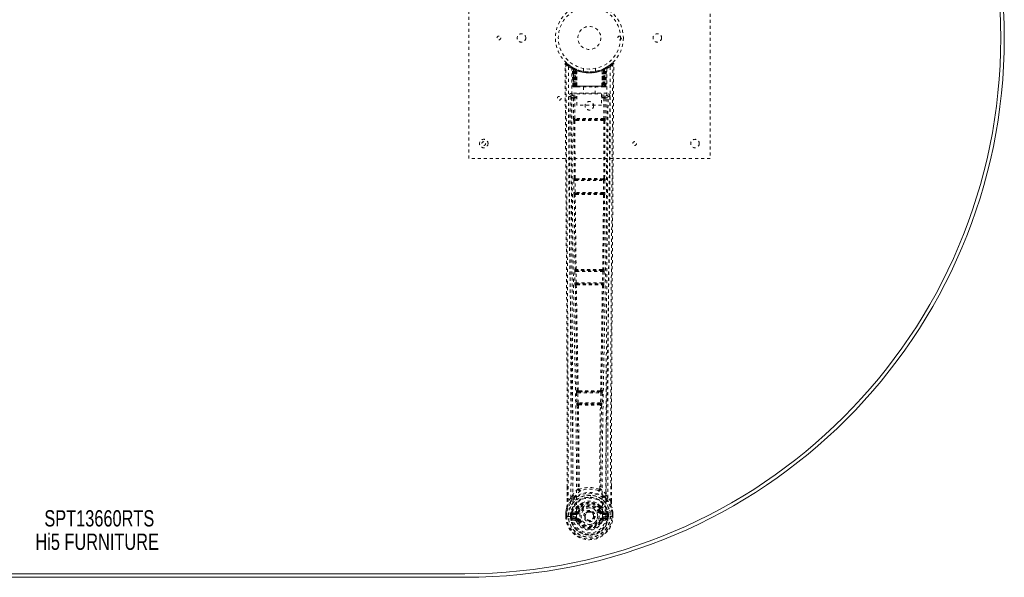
# Model space of a CAD drawing. Header units: inches. Extents: x 4.1 to 63.6, y 10.5 to 46.3.
# Tile 3 of 4: x 31 to 63.6, y 10.5 to 29. Entities that reach past the tile are written whole.
import ezdxf

# ---------------------------------------------------------------- set-up
doc = ezdxf.new("R2010")
doc.units = ezdxf.units.IN
doc.header["$MEASUREMENT"] = 0
doc.linetypes.add('SLD-Dashed', pattern=[0.075, 0.05, -0.025])
doc.linetypes.add('SLD-Solid', pattern=[0])
doc.layers.add('HI5-SYMBOLTEXT', color=5, linetype='SLD-Solid')
doc.styles.add('SLDTEXTSTYLE0', font='TXT', dxfattribs={"width": 0.75})

# ---------------------------------------------------------------- blocks, each defined once
blk = doc.blocks.new('SW_NOTE_0')
at = {"layer": 'HI5-SYMBOLTEXT', "color": 0, "char_height": 0.54, "attachment_point": 1, "style": 'SLDTEXTSTYLE0'}
for s, insert in [('SPT13660RTS', (0, 0.696)), ('Hi5 FURNITURE', (-0.297, -0.08))]:
    blk.add_mtext(s, dxfattribs=dict(at, insert=insert))

msp = doc.modelspace()

# ---------------------------------------------------------------- linework, layer by layer
at = {"color": 7, "linetype": 'SLD-Dashed', "lineweight": 0}
for p, q in [((45.845, 24.416), (45.845, 32.416)), ((53.845, 32.416), (53.845, 24.416)), ((49.276, 27.443), (49.263, 27.451)), ((49.282, 27.438), (49.268, 27.446)), ((49.291, 27.418), (49.277, 27.426)), ((49.298, 26.82), (49.277, 27.426)), ((49.312, 26.82), (49.291, 27.418)), ((49.361, 27.398), (49.294, 27.432)), ((49.31, 27.411), (49.33, 26.817)), ((50.396, 27.432), (50.329, 27.398)), ((50.357, 26.817), (50.38, 27.411)), ((50.378, 26.82), (50.399, 27.418)), ((50.491, 27.493), (50.389, 27.429)), ((50.392, 26.82), (50.413, 27.426)), ((50.413, 27.426), (50.399, 27.418)), ((50.427, 27.451), (50.414, 27.443)), ((50.602, 27.581), (50.5, 27.5)), ((50.652, 27.558), (50.622, 27.558)), ((49.378, 27.372), (49.31, 27.407)), ((49.33, 26.82), (49.31, 27.407)), ((49.337, 27.378), (49.349, 27.404)), ((49.337, 27.378), (49.337, 26.82)), ((49.338, 26.82), (49.339, 27.377)), ((49.339, 27.377), (49.351, 27.403)), ((49.35, 27.371), (49.363, 27.397)), ((49.351, 26.82), (49.35, 27.371)), ((49.362, 27.397), (49.361, 27.398)), ((49.369, 26.82), (49.369, 27.363)), ((49.378, 27.372), (49.379, 27.371)), ((49.397, 26.82), (49.378, 27.372)), ((49.379, 27.371), (49.398, 26.82)), ((49.382, 27.388), (49.381, 27.389)), ((49.424, 27.342), (49.421, 27.344)), ((49.426, 26.82), (49.421, 27.344)), ((49.428, 27.369), (49.423, 27.371)), ((49.424, 27.342), (49.428, 26.82)), ((49.645, 27.405), (49.645, 27.309)), ((50.045, 27.309), (50.045, 27.405)), ((50.261, 26.82), (50.266, 27.342)), ((50.267, 27.371), (50.262, 27.369)), ((50.269, 27.344), (50.264, 26.82)), ((50.269, 27.344), (50.266, 27.342)), ((50.292, 26.82), (50.311, 27.371)), ((50.312, 27.372), (50.293, 26.82)), ((50.309, 27.389), (50.308, 27.388)), ((50.311, 27.371), (50.312, 27.372)), ((50.38, 27.407), (50.312, 27.372)), ((50.321, 27.363), (50.321, 26.82)), ((50.325, 27.396), (50.327, 27.397)), ((50.329, 27.398), (50.328, 27.397)), ((50.339, 27.403), (50.351, 27.377)), ((50.339, 26.82), (50.34, 27.371)), ((50.34, 27.404), (50.353, 27.378)), ((50.351, 27.377), (50.352, 26.82)), ((50.353, 26.82), (50.353, 27.378)), ((50.36, 26.82), (50.38, 27.407)), ((49.298, 26.82), (49.312, 26.82)), ((49.325, 26.792), (49.329, 26.791)), ((49.33, 26.82), (49.397, 26.82)), ((49.33, 26.791), (49.33, 26.791)), ((50.352, 26.82), (49.338, 26.82)), ((49.342, 26.791), (49.351, 26.791)), ((49.351, 26.82), (50.339, 26.82)), ((49.36, 26.791), (49.414, 26.791)), ((49.369, 26.82), (49.37, 26.82)), ((50.321, 26.82), (49.37, 26.82)), ((49.398, 26.82), (49.397, 26.82)), ((49.426, 26.82), (49.428, 26.82)), ((49.428, 26.82), (50.261, 26.82)), ((49.428, 26.791), (49.435, 26.791)), ((49.436, 26.791), (50.254, 26.791)), ((49.65, 26.791), (49.65, 26.559)), ((50.04, 26.559), (50.04, 26.791)), ((50.255, 26.791), (50.262, 26.791)), ((50.261, 26.82), (50.264, 26.82)), ((50.276, 26.791), (50.33, 26.791)), ((50.293, 26.82), (50.292, 26.82)), ((50.293, 26.82), (50.36, 26.82)), ((50.339, 26.793), (50.339, 26.82)), ((50.339, 26.791), (50.348, 26.791)), ((50.378, 26.82), (50.392, 26.82)), ((49.226, 26.484), (49.226, 26.475)), ((49.226, 26.475), (49.226, 26.473)), ((49.271, 26.582), (49.271, 26.522)), ((50.419, 26.582), (49.271, 26.582)), ((49.271, 26.522), (49.43, 26.522)), ((49.378, 26.434), (49.378, 26.464)), ((49.43, 26.464), (49.378, 26.464)), ((49.43, 26.434), (49.378, 26.434)), ((49.43, 26.187), (49.43, 26.559)), ((49.43, 26.559), (50.242, 26.559)), ((50.242, 26.559), (50.242, 26.187)), ((50.242, 26.522), (50.419, 26.522)), ((50.312, 26.464), (50.242, 26.464)), ((50.312, 26.434), (50.242, 26.434)), ((50.312, 26.434), (50.312, 26.464)), ((50.419, 26.522), (50.419, 26.582)), ((50.464, 26.475), (50.464, 26.484)), ((50.464, 26.473), (50.464, 26.475)), ((49.318, 26.42), (49.321, 25.746)), ((49.318, 26.42), (49.363, 26.42)), ((49.366, 25.746), (49.363, 26.42)), ((50.242, 26.187), (49.43, 26.187)), ((50.327, 26.42), (50.324, 25.746)), ((50.372, 26.42), (50.369, 25.746)), ((49.329, 25.671), (49.331, 25.671)), ((49.331, 25.671), (49.339, 23.765)), ((49.372, 23.764), (49.363, 25.67)), ((50.324, 25.746), (49.366, 25.746)), ((49.375, 25.716), (49.374, 25.716)), ((50.316, 25.716), (49.374, 25.716)), ((50.316, 25.716), (50.315, 25.716)), ((50.326, 25.67), (50.318, 23.764)), ((50.359, 25.671), (50.351, 23.765)), ((50.359, 25.671), (50.36, 25.671)), ((53.845, 24.416), (45.845, 24.416)), ((49.328, 23.688), (49.332, 23.289)), ((49.339, 23.765), (49.334, 23.763)), ((49.372, 23.689), (50.317, 23.689)), ((49.377, 23.29), (49.372, 23.689)), ((49.379, 23.719), (49.384, 23.721)), ((50.311, 23.719), (49.379, 23.719)), ((49.389, 23.751), (49.389, 23.751)), ((50.301, 23.751), (50.301, 23.751)), ((50.306, 23.721), (50.311, 23.719)), ((50.317, 23.689), (50.313, 23.29)), ((50.355, 23.763), (50.351, 23.765)), ((50.362, 23.688), (50.357, 23.289)), ((49.332, 23.289), (49.333, 23.262)), ((49.341, 23.215), (49.343, 23.213)), ((50.313, 23.29), (49.377, 23.29)), ((49.388, 23.259), (49.386, 23.26)), ((49.386, 23.26), (50.304, 23.26)), ((50.304, 23.26), (50.302, 23.259)), ((50.347, 23.213), (50.349, 23.215)), ((50.357, 23.289), (50.356, 23.262)), ((49.358, 20.679), (49.366, 20.298)), ((49.371, 20.757), (49.364, 20.754)), ((49.403, 20.68), (50.287, 20.68)), ((49.411, 20.299), (49.403, 20.68)), ((49.409, 20.71), (49.415, 20.713)), ((50.281, 20.71), (49.409, 20.71)), ((49.421, 20.742), (49.421, 20.742)), ((50.269, 20.742), (50.269, 20.742)), ((50.274, 20.713), (50.281, 20.71)), ((50.287, 20.68), (50.279, 20.299)), ((50.326, 20.754), (50.319, 20.757)), ((50.332, 20.679), (50.324, 20.298)), ((49.366, 20.298), (49.367, 20.27)), ((50.279, 20.299), (49.411, 20.299)), ((49.423, 20.268), (49.421, 20.269)), ((49.421, 20.269), (50.269, 20.269)), ((50.269, 20.269), (50.267, 20.268)), ((50.324, 20.298), (50.322, 20.27)), ((49.376, 20.223), (49.378, 20.222)), ((50.311, 20.222), (50.314, 20.223)), ((49.417, 16.659), (49.428, 16.317)), ((49.437, 16.738), (49.425, 16.734)), ((49.462, 16.66), (50.228, 16.66)), ((49.473, 16.318), (49.462, 16.66)), ((49.47, 16.69), (49.482, 16.695)), ((50.22, 16.69), (49.47, 16.69)), ((50.208, 16.695), (50.22, 16.69)), ((50.228, 16.66), (50.217, 16.318)), ((50.252, 16.738), (50.264, 16.734)), ((50.272, 16.659), (50.262, 16.317)), ((49.428, 16.317), (49.43, 16.289)), ((50.217, 16.318), (49.473, 16.318)), ((50.262, 16.317), (50.26, 16.289)), ((49.441, 16.242), (49.445, 16.241)), ((49.49, 16.287), (49.486, 16.288)), ((49.486, 16.288), (50.204, 16.288)), ((50.204, 16.288), (50.2, 16.287)), ((50.245, 16.241), (50.248, 16.242)), ((49.109, 13.06), (49.109, 13.526)), ((49.466, 13.465), (49.466, 13.465)), ((49.504, 13.468), (49.504, 13.468)), ((50.186, 13.468), (50.186, 13.468)), ((50.224, 13.465), (50.224, 13.465)), ((50.581, 13.06), (50.581, 13.552)), ((49.235, 13.176), (49.138, 13.061)), ((49.294, 13.288), (49.235, 13.176)), ((50.455, 13.176), (50.396, 13.288)), ((50.552, 13.061), (50.455, 13.176)), ((49.467, 12.87), (49.467, 12.841)), ((49.473, 12.897), (49.485, 12.915)), ((49.49, 12.866), (49.49, 12.837)), ((50.2, 12.837), (50.199, 12.866)), ((50.205, 12.915), (50.217, 12.897)), ((50.223, 12.87), (50.223, 12.841)), ((49.065, 12.562), (49.066, 12.679)), ((49.066, 12.679), (49.065, 12.562)), ((49.065, 12.562), (49.069, 12.562)), ((49.066, 12.684), (49.066, 12.679)), ((49.069, 12.562), (49.122, 12.562)), ((49.096, 12.679), (49.095, 12.563)), ((49.122, 12.562), (49.145, 12.562)), ((49.145, 12.562), (49.148, 12.562)), ((49.148, 12.562), (49.296, 12.562)), ((49.216, 12.562), (49.217, 12.635)), ((49.217, 12.636), (49.246, 12.634)), ((49.217, 12.635), (49.217, 12.636)), ((49.246, 12.634), (49.246, 12.563)), ((49.252, 12.563), (49.246, 12.563)), ((49.247, 12.635), (49.25, 12.66)), ((49.247, 12.635), (49.252, 12.654)), ((49.252, 12.654), (49.252, 12.639)), ((49.252, 12.639), (49.252, 12.563)), ((49.261, 12.681), (49.258, 12.677)), ((49.261, 12.681), (49.271, 12.691)), ((49.269, 12.44), (49.388, 12.417)), ((49.387, 12.713), (49.271, 12.691)), ((49.271, 12.691), (49.271, 12.691)), ((49.271, 12.691), (49.271, 12.691)), ((49.287, 12.658), (49.416, 12.683)), ((49.287, 12.658), (49.287, 12.628)), ((49.416, 12.658), (49.287, 12.658)), ((49.416, 12.628), (49.287, 12.628)), ((49.3, 12.506), (49.3, 12.476)), ((49.3, 12.506), (49.416, 12.506)), ((49.416, 12.456), (49.3, 12.476)), ((49.3, 12.476), (49.416, 12.476)), ((49.416, 12.683), (49.416, 12.658)), ((49.416, 12.628), (49.416, 12.658)), ((49.416, 12.506), (49.416, 12.476)), ((49.416, 12.456), (49.416, 12.476)), ((49.471, 12.724), (49.498, 12.713)), ((49.498, 12.422), (49.476, 12.413)), ((49.688, 12.567), (49.689, 12.582)), ((49.689, 12.558), (49.688, 12.567)), ((50.192, 12.713), (50.219, 12.724)), ((50.214, 12.413), (50.192, 12.422)), ((50.214, 12.413), (50.268, 12.39)), ((50.274, 12.683), (50.403, 12.658)), ((50.274, 12.683), (50.274, 12.658)), ((50.403, 12.658), (50.274, 12.658)), ((50.274, 12.628), (50.274, 12.658)), ((50.403, 12.628), (50.274, 12.628)), ((50.274, 12.506), (50.274, 12.476)), ((50.274, 12.506), (50.39, 12.506)), ((50.39, 12.476), (50.274, 12.456)), ((50.274, 12.456), (50.274, 12.476)), ((50.274, 12.476), (50.39, 12.476)), ((50.302, 12.417), (50.42, 12.44)), ((50.419, 12.691), (50.303, 12.713)), ((50.39, 12.476), (50.39, 12.506)), ((50.393, 12.562), (50.541, 12.562)), ((50.403, 12.628), (50.403, 12.658)), ((50.419, 12.691), (50.429, 12.681)), ((50.432, 12.677), (50.429, 12.681)), ((50.437, 12.654), (50.438, 12.639)), ((50.443, 12.635), (50.437, 12.654)), ((50.438, 12.639), (50.438, 12.563)), ((50.438, 12.563), (50.444, 12.563)), ((50.443, 12.634), (50.473, 12.636)), ((50.444, 12.563), (50.443, 12.634)), ((50.473, 12.636), (50.473, 12.635)), ((50.473, 12.635), (50.473, 12.563)), ((50.541, 12.562), (50.544, 12.562)), ((50.544, 12.562), (50.567, 12.562)), ((50.567, 12.562), (50.621, 12.562)), ((50.595, 12.563), (50.594, 12.679)), ((50.621, 12.562), (50.625, 12.562)), ((50.624, 12.679), (50.624, 12.684)), ((50.625, 12.562), (50.624, 12.679)), ((50.625, 12.562), (50.624, 12.679))]:
    msp.add_line(p, q, dxfattribs=at)
at = {"color": 7, "linetype": 'SLD-Solid', "lineweight": 15}
for p, q in [((45.72, 10.659), (21.97, 10.659)), ((21.97, 10.659), (45.72, 10.659)), ((45.72, 10.541), (21.97, 10.541))]:
    msp.add_line(p, q, dxfattribs=at)
at = {"color": 7, "linetype": 'SLD-Dashed', "lineweight": 0, "flags": 128}
for points in [[(49.086, 27.578), (49.079, 27.582), (49.071, 27.584), (49.063, 27.585), (49.055, 27.584), (49.048, 27.58), (49.043, 27.575), (49.04, 27.568), (49.038, 27.561)], [(49.109, 13.526), (49.108, 16.684), (49.089, 20.308), (49.064, 23.933), (49.038, 27.558)], [(49.038, 27.558), (49.039, 27.558), (49.04, 27.558), (49.047, 27.558), (49.056, 27.558), (49.062, 27.558), (49.068, 27.558)], [(49.138, 13.061), (49.14, 13.911), (49.141, 14.8), (49.14, 15.73), (49.138, 16.695), (49.135, 17.486), (49.132, 18.117), (49.128, 18.791), (49.124, 19.508), (49.123, 19.704), (49.122, 19.904), (49.12, 20.106), (49.119, 20.311), (49.118, 20.429), (49.117, 20.678), (49.115, 20.95), (49.112, 21.384), (49.109, 21.865), (49.105, 22.395), (49.101, 22.972), (49.098, 23.36), (49.095, 23.766), (49.092, 24.213), (49.089, 24.657), (49.086, 25.072), (49.082, 25.563), (49.079, 26.008), (49.076, 26.408), (49.074, 26.763), (49.071, 27.073), (49.069, 27.338), (49.068, 27.559)], [(49.157, 27.464), (49.158, 25.369), (49.169, 23.274), (49.192, 21.182), (49.224, 19.092), (49.248, 17.78), (49.271, 16.47), (49.291, 15.164), (49.302, 13.861), (49.297, 12.562)], [(49.299, 27.43), (49.293, 27.431), (49.287, 27.427), (49.283, 27.421)], [(49.348, 27.401), (49.341, 27.407), (49.333, 27.412)], [(50.357, 27.412), (50.348, 27.407), (50.342, 27.401)], [(50.533, 27.464), (50.532, 25.369), (50.521, 23.274), (50.498, 21.182), (50.466, 19.092), (50.442, 17.78), (50.419, 16.47), (50.399, 15.164), (50.388, 13.861), (50.393, 12.562)], [(50.552, 13.061), (50.55, 13.756), (50.549, 14.483), (50.549, 15.245), (50.55, 16.039), (50.553, 16.823), (50.555, 17.493), (50.558, 18.126), (50.562, 18.799), (50.566, 19.513), (50.567, 19.709), (50.568, 19.907), (50.569, 20.108), (50.571, 20.311), (50.571, 20.426), (50.573, 20.672), (50.575, 20.941), (50.578, 21.372), (50.581, 21.853), (50.585, 22.384), (50.589, 22.964), (50.592, 23.355), (50.595, 23.765), (50.598, 24.17), (50.6, 24.552), (50.603, 24.919), (50.608, 25.54), (50.612, 26.114), (50.615, 26.641), (50.619, 27.123), (50.622, 27.558)], [(50.581, 13.552), (50.582, 16.684), (50.601, 20.308), (50.626, 23.933), (50.652, 27.558)], [(49.414, 12.538), (49.42, 14.011), (49.405, 15.49), (49.379, 16.974), (49.35, 18.46), (49.323, 19.948), (49.295, 21.812), (49.276, 23.676), (49.267, 25.542), (49.266, 27.409)], [(49.423, 27.371), (49.424, 27.37), (49.425, 27.368), (49.425, 27.365), (49.425, 27.362), (49.425, 27.358), (49.424, 27.354), (49.422, 27.349), (49.421, 27.344)], [(50.083, 27.315), (50.061, 27.31), (50.059, 27.309)], [(50.267, 27.371), (50.266, 27.37), (50.265, 27.368), (50.265, 27.365), (50.265, 27.362), (50.265, 27.358), (50.266, 27.354), (50.268, 27.349), (50.269, 27.344)], [(50.424, 27.409), (50.423, 25.542), (50.414, 23.676), (50.395, 21.812), (50.367, 19.948), (50.339, 18.46), (50.31, 16.974), (50.285, 15.49), (50.27, 14.011), (50.276, 12.538)], [(49.337, 26.82), (49.322, 26.82), (49.309, 26.82), (49.301, 26.82), (49.298, 26.82)], [(49.312, 26.82), (49.315, 26.82), (49.324, 26.82), (49.336, 26.82), (49.351, 26.82)], [(49.369, 26.82), (49.361, 26.82), (49.354, 26.82), (49.347, 26.82), (49.341, 26.82), (49.336, 26.82), (49.332, 26.82), (49.33, 26.82), (49.33, 26.82)], [(49.398, 26.82), (49.401, 26.82), (49.407, 26.82), (49.416, 26.82), (49.426, 26.82)], [(49.435, 26.791), (49.433, 26.792), (49.432, 26.794), (49.43, 26.796), (49.429, 26.8), (49.428, 26.804), (49.427, 26.809), (49.426, 26.815), (49.426, 26.82)], [(50.264, 26.82), (50.264, 26.815), (50.263, 26.809), (50.262, 26.804), (50.261, 26.8), (50.26, 26.796), (50.258, 26.794), (50.256, 26.792), (50.255, 26.791)], [(50.264, 26.82), (50.274, 26.82), (50.283, 26.82), (50.289, 26.82), (50.292, 26.82)], [(50.36, 26.82), (50.36, 26.82), (50.358, 26.82), (50.354, 26.82), (50.349, 26.82), (50.343, 26.82), (50.336, 26.82), (50.329, 26.82), (50.321, 26.82)], [(50.339, 26.82), (50.353, 26.82), (50.366, 26.82), (50.375, 26.82), (50.378, 26.82)], [(50.392, 26.82), (50.389, 26.82), (50.38, 26.82), (50.368, 26.82), (50.352, 26.82)], [(50.358, 26.812), (50.359, 26.814), (50.36, 26.82)], [(49.166, 26.477), (49.17, 25.849), (49.175, 25.187), (49.177, 24.917), (49.178, 24.71), (49.18, 24.519), (49.181, 24.296), (49.183, 24.037), (49.185, 23.746), (49.188, 23.423), (49.19, 23.074), (49.193, 22.748), (49.195, 22.448), (49.197, 22.174), (49.201, 21.604), (49.205, 20.947), (49.21, 20.291), (49.214, 19.672), (49.218, 18.991), (49.225, 17.84), (49.23, 16.676), (49.234, 15.494), (49.236, 14.332), (49.235, 13.176)], [(49.226, 26.477), (49.249, 26.448), (49.318, 26.42)], [(49.226, 26.477), (49.249, 23.179), (49.273, 19.882), (49.29, 16.585), (49.294, 13.288)], [(49.363, 26.465), (49.294, 26.493), (49.271, 26.522)], [(49.363, 26.465), (49.352, 26.463), (49.342, 26.459), (49.336, 26.452), (49.334, 26.444), (49.336, 26.436), (49.342, 26.428), (49.352, 26.423), (49.363, 26.42)], [(50.419, 26.522), (50.396, 26.493), (50.327, 26.465)], [(50.327, 26.42), (50.338, 26.423), (50.347, 26.428), (50.353, 26.436), (50.356, 26.444), (50.353, 26.452), (50.347, 26.459), (50.338, 26.463), (50.327, 26.465)], [(50.372, 26.42), (50.441, 26.448), (50.462, 26.474)], [(50.396, 13.288), (50.399, 16.585), (50.417, 19.882), (50.44, 23.179), (50.464, 26.477)], [(50.455, 13.176), (50.454, 14.404), (50.456, 15.635), (50.46, 16.879), (50.466, 18.14), (50.474, 19.354), (50.482, 20.568), (50.483, 20.74), (50.484, 20.918), (50.485, 21.1), (50.487, 21.287), (50.488, 21.479), (50.489, 21.605), (50.491, 21.82), (50.492, 22.062), (50.494, 22.332), (50.497, 22.651), (50.499, 23.002), (50.502, 23.385), (50.505, 23.742), (50.507, 24.061), (50.509, 24.323), (50.51, 24.552), (50.512, 24.747), (50.513, 24.837), (50.514, 24.972), (50.514, 25.105), (50.515, 25.236), (50.516, 25.367), (50.52, 25.934), (50.524, 26.477)], [(50.372, 26.42), (50.37, 26.42), (50.367, 26.42), (50.363, 26.42), (50.357, 26.42), (50.351, 26.42), (50.343, 26.42), (50.335, 26.42), (50.327, 26.42)], [(49.366, 25.746), (49.358, 25.746), (49.35, 25.746), (49.342, 25.746), (49.336, 25.746), (49.33, 25.746), (49.326, 25.746), (49.323, 25.746), (49.321, 25.746)], [(49.375, 25.716), (49.365, 25.714), (49.356, 25.71), (49.349, 25.705), (49.346, 25.697), (49.346, 25.689), (49.349, 25.682), (49.355, 25.675), (49.363, 25.67)], [(50.309, 25.684), (50.079, 25.684), (49.845, 25.684), (49.611, 25.684), (49.381, 25.684)], [(50.302, 25.715), (50.19, 25.715), (50.078, 25.715), (49.965, 25.715), (49.851, 25.715), (49.724, 25.715), (49.597, 25.715), (49.489, 25.715), (49.388, 25.715)], [(50.326, 25.67), (50.335, 25.675), (50.341, 25.682), (50.344, 25.689), (50.344, 25.697), (50.34, 25.704), (50.334, 25.71), (50.325, 25.714), (50.315, 25.716)], [(50.369, 25.746), (50.367, 25.746), (50.364, 25.746), (50.36, 25.746), (50.354, 25.746), (50.348, 25.746), (50.34, 25.746), (50.332, 25.746), (50.324, 25.746)], [(49.372, 23.689), (49.364, 23.689), (49.356, 23.689), (49.349, 23.688), (49.342, 23.688), (49.337, 23.688), (49.332, 23.688), (49.329, 23.688), (49.328, 23.688)], [(49.372, 23.764), (49.364, 23.759), (49.358, 23.753), (49.356, 23.745), (49.356, 23.738), (49.359, 23.731), (49.366, 23.726), (49.374, 23.722), (49.384, 23.721)], [(50.306, 23.721), (50.316, 23.722), (50.324, 23.726), (50.33, 23.731), (50.334, 23.738), (50.334, 23.745), (50.331, 23.753), (50.326, 23.759), (50.318, 23.764)], [(50.362, 23.688), (50.361, 23.688), (50.357, 23.688), (50.353, 23.688), (50.348, 23.688), (50.341, 23.688), (50.334, 23.689), (50.326, 23.689), (50.317, 23.689)], [(49.377, 23.29), (49.362, 23.29), (49.347, 23.29), (49.337, 23.289), (49.332, 23.289)], [(49.343, 23.213), (49.355, 21.985), (49.371, 20.757)], [(49.388, 23.259), (49.378, 23.258), (49.369, 23.254), (49.362, 23.248), (49.359, 23.24), (49.358, 23.232), (49.362, 23.224), (49.368, 23.217), (49.376, 23.212)], [(49.404, 20.755), (49.389, 21.983), (49.376, 23.212)], [(50.313, 23.212), (50.301, 21.983), (50.285, 20.755)], [(50.313, 23.212), (50.322, 23.217), (50.328, 23.224), (50.331, 23.232), (50.331, 23.24), (50.328, 23.248), (50.321, 23.254), (50.312, 23.258), (50.302, 23.259)], [(50.357, 23.289), (50.356, 23.289), (50.353, 23.289), (50.348, 23.29), (50.343, 23.29), (50.336, 23.29), (50.329, 23.29), (50.321, 23.29), (50.313, 23.29)], [(50.347, 23.213), (50.335, 21.985), (50.319, 20.757)], [(49.403, 20.68), (49.395, 20.68), (49.387, 20.68), (49.379, 20.679), (49.373, 20.679), (49.367, 20.679), (49.363, 20.679), (49.36, 20.679), (49.358, 20.679)], [(49.404, 20.755), (49.396, 20.75), (49.391, 20.744), (49.388, 20.737), (49.388, 20.729), (49.391, 20.723), (49.397, 20.718), (49.406, 20.714), (49.415, 20.713)], [(50.274, 20.713), (50.284, 20.714), (50.292, 20.718), (50.299, 20.723), (50.302, 20.729), (50.302, 20.737), (50.299, 20.744), (50.293, 20.75), (50.285, 20.755)], [(50.332, 20.679), (50.33, 20.679), (50.327, 20.679), (50.323, 20.679), (50.317, 20.679), (50.31, 20.679), (50.303, 20.68), (50.295, 20.68), (50.287, 20.68)], [(49.411, 20.299), (49.395, 20.298), (49.381, 20.298), (49.371, 20.298), (49.366, 20.298)], [(49.423, 20.268), (49.413, 20.266), (49.404, 20.262), (49.397, 20.256), (49.393, 20.248), (49.393, 20.24), (49.397, 20.232), (49.403, 20.225), (49.412, 20.22)], [(49.411, 20.299), (49.412, 20.288), (49.414, 20.278), (49.417, 20.272), (49.421, 20.269), (49.421, 20.269)], [(50.277, 20.22), (50.286, 20.225), (50.293, 20.232), (50.296, 20.24), (50.296, 20.248), (50.293, 20.256), (50.286, 20.262), (50.277, 20.266), (50.267, 20.268)], [(50.324, 20.298), (50.322, 20.298), (50.319, 20.298), (50.314, 20.298), (50.309, 20.298), (50.302, 20.298), (50.295, 20.298), (50.287, 20.299), (50.279, 20.299)], [(49.378, 20.222), (49.407, 18.478), (49.437, 16.738)], [(49.473, 16.735), (49.442, 18.475), (49.412, 20.22)], [(50.277, 20.22), (50.248, 18.475), (50.217, 16.735)], [(50.311, 20.222), (50.283, 18.478), (50.252, 16.738)], [(49.462, 16.66), (49.454, 16.66), (49.446, 16.66), (49.439, 16.66), (49.433, 16.659), (49.427, 16.659), (49.423, 16.659), (49.419, 16.659), (49.417, 16.659)], [(49.473, 16.735), (49.465, 16.73), (49.459, 16.724), (49.456, 16.717), (49.456, 16.71), (49.459, 16.704), (49.465, 16.699), (49.473, 16.696), (49.482, 16.695)], [(49.47, 16.69), (49.466, 16.688), (49.463, 16.681), (49.463, 16.677), (49.462, 16.672), (49.462, 16.666), (49.462, 16.66)], [(50.208, 16.695), (50.217, 16.696), (50.225, 16.699), (50.231, 16.704), (50.234, 16.71), (50.234, 16.717), (50.231, 16.724), (50.225, 16.73), (50.217, 16.735)], [(50.228, 16.66), (50.228, 16.666), (50.228, 16.672), (50.227, 16.677), (50.226, 16.681), (50.224, 16.688), (50.22, 16.69)], [(50.272, 16.659), (50.27, 16.659), (50.267, 16.659), (50.263, 16.659), (50.257, 16.659), (50.251, 16.66), (50.244, 16.66), (50.236, 16.66), (50.228, 16.66)], [(49.473, 16.318), (49.465, 16.318), (49.457, 16.318), (49.45, 16.318), (49.443, 16.317), (49.438, 16.317), (49.433, 16.317), (49.43, 16.317), (49.428, 16.317)], [(49.473, 16.318), (49.473, 16.313), (49.474, 16.307), (49.477, 16.297), (49.481, 16.291), (49.485, 16.289), (49.486, 16.288), (49.486, 16.288)], [(50.204, 16.288), (50.204, 16.288), (50.204, 16.288), (50.205, 16.289), (50.206, 16.289), (50.208, 16.291), (50.212, 16.297), (50.216, 16.307), (50.217, 16.313), (50.217, 16.318)], [(50.262, 16.317), (50.26, 16.317), (50.257, 16.317), (50.252, 16.317), (50.247, 16.317), (50.24, 16.318), (50.233, 16.318), (50.225, 16.318), (50.217, 16.318)], [(49.445, 16.241), (49.463, 14.855), (49.468, 13.474)], [(49.49, 16.287), (49.479, 16.286), (49.47, 16.281), (49.464, 16.275), (49.46, 16.267), (49.461, 16.258), (49.464, 16.25), (49.471, 16.242), (49.481, 16.237)], [(49.481, 16.237), (49.498, 14.85), (49.504, 13.468)], [(50.186, 13.468), (50.191, 14.85), (50.209, 16.237)], [(50.209, 16.237), (50.218, 16.242), (50.225, 16.25), (50.229, 16.258), (50.23, 16.267), (50.226, 16.275), (50.22, 16.281), (50.211, 16.286), (50.2, 16.287)], [(50.245, 16.241), (50.227, 14.855), (50.222, 13.474)], [(49.112, 13.527), (49.111, 13.343), (49.11, 13.061)], [(49.466, 13.465), (49.374, 13.382), (49.294, 13.288)], [(49.466, 13.465), (49.468, 13.455), (49.472, 13.446), (49.479, 13.44), (49.486, 13.437), (49.495, 13.437), (49.502, 13.441), (49.509, 13.448), (49.514, 13.458)], [(49.504, 13.468), (49.504, 13.466), (49.505, 13.464), (49.507, 13.461), (49.514, 13.458)], [(50.176, 13.458), (50.183, 13.461), (50.185, 13.464), (50.186, 13.466), (50.186, 13.468)], [(50.176, 13.458), (50.181, 13.448), (50.187, 13.441), (50.195, 13.437), (50.203, 13.437), (50.211, 13.44), (50.217, 13.446), (50.222, 13.455), (50.224, 13.465)], [(50.396, 13.288), (50.316, 13.382), (50.224, 13.465)], [(50.58, 13.061), (50.579, 13.341), (50.578, 13.552)], [(49.277, 13.136), (49.176, 13.013), (49.096, 12.858)], [(49.138, 13.061), (49.131, 13.061), (49.125, 13.061), (49.12, 13.061), (49.115, 13.061), (49.112, 13.061), (49.11, 13.061), (49.108, 13.061), (49.109, 13.06)], [(49.387, 13.239), (49.381, 13.233), (49.372, 13.224)], [(50.318, 13.224), (50.308, 13.233), (50.303, 13.239)], [(50.413, 13.136), (50.513, 13.013), (50.593, 12.858)], [(50.581, 13.06), (50.581, 13.061), (50.58, 13.061), (50.578, 13.061), (50.574, 13.061), (50.57, 13.061), (50.565, 13.061), (50.558, 13.061), (50.552, 13.061)], [(49.096, 12.858), (49.08, 12.78), (49.066, 12.684)], [(49.066, 12.679), (49.079, 12.773), (49.095, 12.847)], [(49.096, 12.858), (49.095, 12.853), (49.095, 12.847)], [(49.414, 12.735), (49.401, 12.718), (49.387, 12.713)], [(49.467, 12.841), (49.439, 12.794), (49.414, 12.735)], [(49.52, 12.823), (49.494, 12.779), (49.471, 12.724)], [(49.614, 13.005), (49.561, 12.977), (49.485, 12.915)], [(50.205, 12.915), (50.129, 12.977), (50.076, 13.005)], [(50.223, 12.841), (50.25, 12.794), (50.276, 12.735)], [(50.276, 12.735), (50.289, 12.718), (50.303, 12.713)], [(50.595, 12.847), (50.595, 12.853), (50.593, 12.858)], [(50.624, 12.684), (50.612, 12.77), (50.593, 12.858)], [(50.624, 12.679), (50.611, 12.773), (50.595, 12.847)], [(49.095, 12.563), (49.089, 12.563), (49.082, 12.563), (49.077, 12.563), (49.072, 12.563), (49.068, 12.562), (49.066, 12.562), (49.065, 12.562), (49.065, 12.562)], [(49.066, 12.684), (49.067, 12.683), (49.069, 12.683), (49.072, 12.683), (49.076, 12.682), (49.08, 12.681), (49.085, 12.681), (49.09, 12.68), (49.096, 12.679)], [(49.066, 12.679), (49.066, 12.679), (49.067, 12.679), (49.069, 12.679), (49.073, 12.679), (49.078, 12.679), (49.083, 12.679), (49.089, 12.679), (49.096, 12.679)], [(49.246, 12.563), (49.243, 12.563), (49.236, 12.563), (49.227, 12.562), (49.216, 12.562)], [(49.246, 12.634), (49.247, 12.634), (49.247, 12.635)], [(49.287, 12.628), (49.269, 12.631), (49.252, 12.639)], [(49.257, 12.489), (49.276, 12.502), (49.3, 12.506)], [(50.276, 12.538), (50.27, 12.459), (50.246, 12.383), (50.206, 12.313), (50.152, 12.251), (50.086, 12.202), (50.01, 12.165), (49.929, 12.143), (49.845, 12.135), (49.761, 12.143), (49.68, 12.165), (49.604, 12.202), (49.538, 12.251), (49.483, 12.313), (49.444, 12.383), (49.42, 12.459), (49.414, 12.538)], [(49.526, 12.701), (49.521, 12.704), (49.515, 12.706), (49.511, 12.708), (49.507, 12.709), (49.503, 12.711), (49.501, 12.712), (49.499, 12.713), (49.498, 12.713)], [(49.526, 12.433), (49.521, 12.431), (49.515, 12.429), (49.511, 12.427), (49.507, 12.425), (49.503, 12.424), (49.501, 12.423), (49.499, 12.422), (49.498, 12.422)], [(50.164, 12.701), (50.169, 12.704), (50.174, 12.706), (50.179, 12.708), (50.183, 12.709), (50.187, 12.711), (50.189, 12.712), (50.191, 12.713), (50.192, 12.713)], [(50.164, 12.433), (50.169, 12.431), (50.174, 12.429), (50.179, 12.427), (50.183, 12.425), (50.187, 12.424), (50.189, 12.423), (50.191, 12.422), (50.192, 12.422)], [(50.39, 12.506), (50.413, 12.502), (50.433, 12.489)], [(50.438, 12.639), (50.421, 12.631), (50.403, 12.628)], [(50.443, 12.635), (50.443, 12.634), (50.443, 12.634)], [(50.624, 12.684), (50.623, 12.683), (50.621, 12.683), (50.618, 12.683), (50.614, 12.682), (50.61, 12.681), (50.605, 12.681), (50.6, 12.68), (50.594, 12.679)], [(50.594, 12.679), (50.601, 12.679), (50.607, 12.679), (50.612, 12.679), (50.617, 12.679), (50.621, 12.679), (50.623, 12.679), (50.624, 12.679), (50.624, 12.679)], [(50.625, 12.562), (50.625, 12.562), (50.624, 12.562), (50.621, 12.562), (50.618, 12.562), (50.613, 12.562), (50.607, 12.562), (50.601, 12.563), (50.595, 12.563)]]:
    msp.add_lwpolyline(points, dxfattribs=at)
at = {"color": 7, "linetype": 'SLD-Dashed', "lineweight": 0}
for centre, radius in [((49.845, 28.416), 1.125), ((49.845, 28.416), 1.03), ((49.845, 28.416), 0.38), ((46.845, 28.416), 0.0625), ((47.595, 28.416), 0.141), ((50.845, 28.416), 0.0625), ((52.095, 28.416), 0.141), ((48.845, 26.416), 0.0625), ((49.845, 26.166), 0.141), ((46.345, 24.916), 0.141), ((46.345, 24.916), 0.0625), ((51.345, 24.916), 0.0625), ((53.345, 24.916), 0.14), ((49.845, 12.567), 0.7), ((49.845, 12.567), 0.69), ((49.845, 12.567), 0.623), ((49.845, 12.567), 0.32), ((49.845, 12.567), 0.275), ((49.845, 12.567), 0.188), ((49.845, 12.567), 0.156), ((49.845, 12.567), 0.142), ((49.845, 12.567), 0.14), ((49.845, 12.567), 0.138)]:
    msp.add_circle(centre, radius, dxfattribs=at)
at = {"color": 7, "linetype": 'SLD-Solid', "lineweight": 15}
for radius in [17.875, 17.757, 17.757]:
    msp.add_arc((45.72, 28.416), radius, 270, 90, dxfattribs=at)
at = {"color": 7, "linetype": 'SLD-Dashed', "lineweight": 0}
for centre, radius, start, end in [((49.068, 27.558), 0.03, 47.8362, 180.4039), ((49.834, 28.443), 1.19, 228.0505, 235.3498), ((47.917, 28.622), 1.568, 317.2586, 318.3545), ((49.845, 28.416), 1.157, 227.826, 312.1719), ((49.836, 28.405), 1.113, 227.9416, 235.3804), ((49.187, 27.464), 0.03, 55.9267, 179.6899), ((49.829, 28.647), 1.361, 240.3934, 245.5378), ((49.845, 28.417), 1.128, 235.3394, 240.4652), ((49.247, 27.425), 0.03, 1.9858, 58.9002), ((49.307, 27.396), 0.043, 114.1889, 162.9851), ((49.615, 28.017), 0.667, 239.3354, 241.6801), ((49.261, 27.417), 0.0299, 1.9017, 59.6812), ((49.795, 28.329), 1.027, 239.6452, 242.7061), ((49.839, 28.056), 0.844, 228.2435, 233.4676), ((49.845, 28.416), 1.128, 240.4664, 299.5336), ((49.821, 28.029), 0.809, 229.0568, 234.4286), ((49.28, 27.406), 0.0299, 1.8046, 60.7358), ((49.847, 28.421), 1.133, 240.7798, 245.6805), ((49.286, 27.41), 0.0234, 351.7201, 54.9079), ((49.843, 28.42), 1.132, 294.3171, 299.2225), ((49.872, 28.025), 0.804, 305.5551, 310.958), ((49.849, 28.058), 0.847, 306.5423, 311.7455), ((50.41, 27.406), 0.0299, 119.2642, 178.1954), ((50.409, 27.408), 0.0278, 118.0285, 181.5777), ((49.843, 28.42), 1.132, 298.671, 300.3009), ((50.429, 27.417), 0.0299, 120.3157, 178.0975), ((49.845, 28.416), 1.127, 299.5328, 304.6627), ((50.383, 27.396), 0.043, 17.0279, 65.7978), ((50.427, 27.43), 0.0187, 140.8676, 203.0756), ((50.443, 27.425), 0.03, 121.0993, 178.0188), ((49.861, 28.647), 1.361, 294.4619, 299.607), ((49.854, 28.404), 1.112, 304.6183, 312.0555), ((50.503, 27.464), 0.03, 0.3214, 124.0489), ((49.855, 28.445), 1.193, 304.657, 311.9408), ((50.622, 27.558), 0.03, 359.5974, 132.1635), ((50.513, 27.48), 0.135, 35.7953, 48.5916), ((49.845, 28.448), 1.19, 240.8755, 299.1245), ((49.829, 28.034), 0.814, 230.3489, 235.5846), ((49.845, 28.415), 1.155, 244.0067, 295.9933), ((49.845, 28.415), 1.155, 244.6488, 295.3509), ((49.348, 27.371), 0.0297, 1.4771, 64.469), ((49.349, 27.371), 0.0297, 1.476, 64.5423), ((49.453, 27.335), 0.0883, 143.2291, 162.0661), ((49.845, 28.415), 1.156, 245.6758, 294.3248), ((49.805, 27.975), 0.739, 234.7549, 238.6252), ((49.394, 27.36), 0.0345, 328.9492, 15.1438), ((49.845, 28.38), 1.12, 247.9154, 292.0846), ((50.295, 27.36), 0.0345, 164.8488, 211.0533), ((49.884, 27.976), 0.74, 301.3933, 305.2424), ((50.227, 27.33), 0.0993, 18.8517, 35.5733), ((50.34, 27.371), 0.0297, 115.4577, 178.524), ((50.342, 27.371), 0.0297, 115.5318, 178.5257), ((49.863, 28.031), 0.81, 304.4033, 309.6651), ((50.291, 27.359), 0.0504, 13.566, 46.9706), ((49.328, 26.821), 0.03, 181.9978, 269.9938), ((49.329, 26.822), 0.0305, 182.345, 249.5984), ((49.342, 26.821), 0.03, 181.983, 246.4965), ((49.342, 26.823), 0.0314, 237.5217, 270.7099), ((49.36, 26.821), 0.03, 181.9292, 269.939), ((49.374, 26.839), 0.0478, 202.9983, 265.2672), ((49.372, 26.604), 0.193, 100.3739, 102.7164), ((49.364, 26.716), 0.0783, 99.4802, 105.0218), ((49.953, 26.814), 0.603, 179.3822, 181.9579), ((51.078, 26.817), 1.708, 179.8789, 180.8502), ((49.427, 26.821), 0.0299, 181.8008, 269.8107), ((49.428, 26.821), 0.0299, 181.7963, 269.8107), ((49.463, 26.814), 0.0354, 169.2691, 219.2351), ((50.227, 26.814), 0.0354, 320.7649, 10.7309), ((50.262, 26.821), 0.0299, 270.1883, 358.2046), ((50.263, 26.821), 0.0299, 270.187, 358.2037), ((49.842, 26.813), 0.478, 357.3622, 0.8315), ((50.324, 26.831), 0.0394, 264.2286, 324.814), ((50.33, 26.821), 0.03, 270.0645, 358.0673), ((50.325, 26.711), 0.083, 75.4781, 80.9199), ((50.348, 26.823), 0.0318, 269.3278, 299.9502), ((50.309, 26.889), 0.105, 294.0086, 319.1313), ((50.348, 26.821), 0.03, 293.8891, 358.0178), ((50.362, 26.821), 0.03, 270.0049, 358.0035), ((49.271, 26.477), 0.105, 90.0111, 180.4134), ((49.215, 21.572), 4.905, 89.8776, 90.5785), ((49.269, 26.48), 0.0425, 88.2428, 173.9148), ((49.363, 26.42), 0.0451, 90.4263, 180.0624), ((49.376, 26.638), 0.174, 265.5851, 270.6337), ((49.379, 26.418), 0.0164, 93.5297, 173.2615), ((50.314, 26.618), 0.154, 269.0363, 274.7449), ((50.311, 26.418), 0.0168, 7.7511, 85.4576), ((50.327, 26.42), 0.0451, 359.892, 89.5753), ((50.419, 26.477), 0.105, 359.5864, 89.9891), ((50.421, 26.48), 0.0425, 6.0842, 91.7581), ((50.475, 21.571), 4.906, 89.4216, 90.1224), ((49.509, 25.729), 0.189, 175.0021, 198.0094), ((49.375, 25.671), 0.0451, 91.3594, 180.071), ((49.376, 25.671), 0.0451, 91.3605, 180.0707), ((49.357, 26.037), 0.367, 265.8026, 270.9197), ((49.384, 25.663), 0.0214, 97.2311, 161.9857), ((49.407, 25.741), 0.0412, 172.7595, 216.7908), ((49.386, 25.787), 0.0721, 261.2503, 271.9863), ((49.421, 25.691), 0.0405, 143.8448, 189.7676), ((50.305, 25.781), 0.0658, 267.4833, 279.2713), ((50.269, 25.691), 0.0404, 350.2281, 36.1751), ((50.307, 25.664), 0.0202, 15.8554, 84.9825), ((50.314, 25.671), 0.0451, 359.9317, 88.6387), ((50.288, 25.74), 0.037, 320.5918, 9.8579), ((50.315, 25.671), 0.0451, 359.9283, 88.6413), ((50.332, 26.047), 0.378, 269.1511, 274.1285), ((50.181, 25.729), 0.189, 341.9882, 4.9985), ((49.526, 23.708), 0.199, 163.9416, 185.6741), ((49.38, 23.764), 0.0451, 180.883, 269.4894), ((49.366, 24.024), 0.26, 264.1342, 271.4306), ((49.384, 23.766), 0.0451, 180.8825, 269.4719), ((49.391, 23.77), 0.0194, 197.4398, 264.4667), ((49.408, 23.696), 0.0366, 142.4457, 192.0352), ((49.395, 23.659), 0.0626, 88.4844, 99.9227), ((49.427, 23.745), 0.0382, 171.7109, 217.5709), ((49.845, -11.231), 34.985, 89.2531, 90.7469), ((49.845, -9.691), 33.416, 89.2308, 90.7692), ((50.263, 23.745), 0.0382, 322.4232, 8.295), ((50.295, 23.656), 0.0658, 80.3552, 91.2385), ((50.299, 23.771), 0.0201, 276.8406, 341.249), ((50.306, 23.766), 0.0451, 270.5272, 359.1184), ((50.31, 23.764), 0.0451, 270.5091, 359.1185), ((50.282, 23.696), 0.0366, 347.96, 37.559), ((50.324, 24.024), 0.26, 268.5728, 275.8585), ((50.164, 23.708), 0.199, 354.324, 16.0603), ((49.444, 23.256), 0.111, 176.9544, 201.7369), ((49.386, 23.215), 0.0451, 90.5246, 180.4826), ((49.388, 23.214), 0.0451, 90.5367, 180.4809), ((49.369, 23.441), 0.229, 263.4329, 271.7493), ((49.397, 23.206), 0.0213, 96.6836, 162.2751), ((49.415, 23.285), 0.0382, 171.9713, 220.1872), ((49.4, 23.331), 0.0726, 260.4346, 271.2315), ((49.436, 23.233), 0.0421, 144.1753, 189.1025), ((49.845, 57.44), 34.216, 269.2453, 270.7547), ((49.845, 56.835), 33.58, 269.2436, 270.7564), ((50.29, 23.327), 0.069, 268.4868, 279.8472), ((50.254, 23.233), 0.0421, 350.9045, 35.8218), ((50.294, 23.206), 0.0205, 16.4204, 84.6172), ((50.301, 23.214), 0.0451, 359.5191, 89.4633), ((50.275, 23.285), 0.0382, 319.8142, 8.0272), ((50.304, 23.215), 0.0451, 359.5167, 89.4761), ((50.32, 23.441), 0.229, 268.2506, 276.5674), ((50.246, 23.256), 0.111, 338.2622, 3.0442), ((49.554, 20.7), 0.197, 164.2648, 186.2751), ((49.409, 20.755), 0.0451, 181.438, 269.4865), ((49.416, 20.758), 0.0451, 181.4602, 269.4662), ((49.397, 20.918), 0.163, 260.6393, 272.5642), ((49.438, 20.688), 0.0358, 143.0316, 193.6701), ((49.422, 20.76), 0.0188, 197.2663, 264.6547), ((49.426, 20.651), 0.0632, 88.4924, 99.6757), ((49.459, 20.736), 0.0389, 172.2644, 215.8013), ((49.845, -14.527), 35.271, 89.3109, 90.6891), ((49.845, -12.692), 33.408, 89.2843, 90.7157), ((50.231, 20.736), 0.0389, 324.2039, 7.736), ((50.264, 20.647), 0.0665, 80.6072, 91.2263), ((50.267, 20.761), 0.0194, 276.5853, 341.4765), ((50.274, 20.758), 0.0451, 270.5329, 358.5407), ((50.28, 20.755), 0.0451, 270.512, 358.5635), ((50.252, 20.688), 0.0358, 346.3362, 36.9664), ((50.293, 20.918), 0.163, 267.4353, 279.3613), ((50.136, 20.7), 0.197, 353.7213, 15.7388), ((49.475, 20.265), 0.108, 177.4421, 203.0627), ((49.421, 20.224), 0.0451, 90.5623, 181.0497), ((49.424, 20.223), 0.0451, 90.5697, 181.0615), ((49.433, 20.213), 0.0214, 96.4303, 163.0119), ((49.436, 20.347), 0.0805, 260.8886, 271.0656), ((49.476, 20.242), 0.046, 147.0897, 188.8834), ((49.845, 54.246), 34.014, 269.302, 270.698), ((49.845, 53.941), 33.676, 269.3066, 270.6934), ((50.253, 20.355), 0.0882, 269.3834, 278.6644), ((50.214, 20.242), 0.046, 351.1166, 32.9103), ((50.257, 20.214), 0.0208, 15.734, 84.8164), ((50.266, 20.223), 0.0451, 358.9385, 89.4303), ((50.241, 20.294), 0.0377, 317.3737, 6.7569), ((50.269, 20.224), 0.0451, 358.9505, 89.4376), ((50.215, 20.265), 0.108, 336.9398, 2.5564), ((49.405, 20.369), 0.15, 259.8333, 272.8712), ((50.285, 20.369), 0.15, 267.1288, 280.167), ((49.568, 16.681), 0.152, 159.6085, 188.255), ((49.471, 16.735), 0.0451, 181.9994, 269.2602), ((49.466, 16.845), 0.111, 255.0658, 273.4704), ((49.482, 16.74), 0.0451, 182.0929, 269.2263), ((49.49, 16.74), 0.018, 197.5683, 264.6366), ((49.493, 16.626), 0.0695, 88.7791, 98.8506), ((49.845, -19.013), 35.737, 89.428, 90.572), ((49.529, 16.717), 0.0416, 173.3415, 211.585), ((49.845, -16.657), 33.355, 89.3973, 90.6027), ((50.16, 16.717), 0.0416, 328.4036, 6.6699), ((50.197, 16.626), 0.0694, 81.1353, 91.227), ((50.199, 16.741), 0.0187, 276.6505, 341.1182), ((50.207, 16.74), 0.0451, 270.7759, 357.9064), ((50.224, 16.845), 0.111, 266.536, 284.932), ((50.219, 16.735), 0.0451, 270.7407, 357.9981), ((50.122, 16.681), 0.152, 351.7464, 20.3883), ((49.514, 16.285), 0.0845, 177.2708, 210.5855), ((49.487, 16.243), 0.0451, 90.8714, 181.6234), ((49.49, 16.242), 0.0451, 90.8833, 181.6568), ((49.474, 16.342), 0.106, 254.1556, 273.5745), ((49.502, 16.23), 0.0225, 96.3322, 162.8009), ((49.505, 16.394), 0.108, 262.0992, 270.4809), ((49.555, 16.26), 0.0557, 152.5963, 188.1277), ((49.845, 49.903), 33.652, 269.4124, 270.5876), ((49.845, 50.045), 33.761, 269.4239, 270.5761), ((50.186, 16.385), 0.0991, 269.153, 278.269), ((50.135, 16.26), 0.0557, 351.8652, 27.4081), ((50.188, 16.231), 0.0218, 15.9631, 84.9589), ((50.199, 16.242), 0.0451, 358.3431, 89.1167), ((50.203, 16.243), 0.0451, 358.3751, 89.1302), ((50.216, 16.342), 0.106, 266.421, 285.8531), ((50.176, 16.285), 0.0844, 329.4112, 2.7338), ((50.112, 12.731), 0.885, 129.8464, 144.98), ((49.454, 13.473), 0.0139, 327.4288, 4.7625), ((49.527, 13.469), 0.0608, 183.4422, 287.2187), ((49.5, 13.559), 0.0911, 249.6653, 272.3789), ((49.845, 12.551), 0.965, 69.9316, 110.0879), ((49.594, 13.477), 0.0829, 193.6648, 233.2579), ((49.845, 12.623), 0.843, 69.1448, 110.8597), ((50.163, 13.469), 0.0608, 252.7814, 356.5554), ((50.096, 13.477), 0.083, 306.7504, 346.3243), ((49.578, 12.731), 0.885, 35.0185, 50.1583), ((50.19, 13.559), 0.0911, 267.6217, 290.3317), ((50.235, 13.472), 0.0129, 173.7688, 214.0399), ((49.845, 12.567), 0.787, 8.4818, 171.5182), ((47.897, 13.033), 1.212, 351.1658, 1.2838), ((49.845, 12.567), 0.758, 8.4818, 171.5182), ((45.436, 13.718), 3.761, 346.773, 349.9382), ((49.845, 12.567), 0.632, 6.2254, 173.7746), ((49.834, 13.761), 0.837, 224.2724, 228.2745), ((49.845, 12.567), 0.602, 6.4272, 169.3929), ((50.815, 11.565), 2.198, 131.0051, 134.3881), ((49.355, 13.291), 0.0608, 182.2695, 301.9283), ((49.845, 12.588), 0.477, 60.973, 119.0079), ((50.335, 13.291), 0.0608, 238.048, 357.7548), ((48.875, 11.565), 2.198, 45.6119, 48.9949), ((49.855, 13.761), 0.838, 311.7274, 315.7256), ((54.255, 13.718), 3.761, 190.0622, 193.2267), ((51.793, 13.033), 1.213, 178.7187, 188.8299), ((49.706, 12.479), 0.489, 116.9336, 155.618), ((49.65, 12.473), 0.437, 114.7129, 150.0428), ((49.445, 12.741), 0.031, 190.046, 328.1935), ((49.511, 12.874), 0.044, 149.5626, 185.1522), ((49.489, 12.925), 0.0585, 248.3901, 271.7977), ((49.497, 12.844), 0.0305, 185.7113, 317.3424), ((49.488, 12.895), 0.0583, 248.3207, 271.7962), ((49.526, 12.922), 0.0423, 190.6947, 232.5518), ((49.845, 12.557), 0.452, 38.3128, 141.6875), ((49.523, 12.865), 0.0322, 133.2203, 178.7456), ((49.52, 12.864), 0.0406, 221.7815, 268.7866), ((49.845, 12.567), 0.376, 22.774, 157.226), ((49.845, 12.532), 0.496, 45.9961, 134.0039), ((49.845, 12.573), 0.41, 37.5692, 142.4308), ((49.845, 12.567), 0.346, 22.7736, 157.2264), ((49.845, 12.567), 0.275, 90.0001, 269.9999), ((49.845, 12.567), 0.275, 270.0001, 89.9999), ((50.193, 12.844), 0.0305, 222.6594, 354.2915), ((50.169, 12.864), 0.0406, 271.217, 318.2149), ((49.779, 12.571), 0.466, 19.2234, 32.8234), ((50.164, 12.922), 0.0414, 306.9659, 349.7914), ((50.167, 12.865), 0.0322, 1.2544, 46.7797), ((50.201, 12.925), 0.0585, 268.1925, 291.6187), ((50.202, 12.895), 0.0583, 268.1938, 291.7005), ((49.982, 12.477), 0.491, 24.463, 62.9726), ((50.179, 12.874), 0.044, 354.8542, 30.5391), ((50.245, 12.741), 0.031, 211.8101, 349.9492), ((50.04, 12.474), 0.437, 29.9214, 65.3101), ((49.845, 12.567), 0.78, 180, 359.6393), ((49.845, 12.567), 0.78, 180.3688, 359.6312), ((49.845, 12.567), 0.75, 180.365, 359.635), ((49.845, 12.567), 0.629, 180.4519, 359.5481), ((49.845, 12.567), 0.599, 180.4517, 359.5483), ((49.359, 12.639), 0.108, 159.3558, 172.0775), ((49.845, 12.567), 0.593, 180.4496, 187.6091), ((49.461, 12.516), 0.206, 187.6652, 201.6537), ((49.286, 12.689), 0.0305, 202.7128, 270.9872), ((49.299, 12.447), 0.0299, 88.0498, 192.108), ((49.414, 12.833), 0.295, 246.6374, 270.0576), ((49.845, 12.558), 0.548, 179.5912, 0.4088), ((49.417, 12.713), 0.03, 180.938, 268.8951), ((49.417, 12.426), 0.0301, 91.4555, 197.6183), ((49.379, 12.372), 0.0454, 22.4576, 78.7198), ((49.411, 12.748), 0.0651, 274.9302, 338.6722), ((49.416, 12.747), 0.089, 270, 337.226), ((49.416, 12.747), 0.119, 270.0012, 337.2243), ((49.416, 12.387), 0.119, 22.773, 90.0014), ((49.416, 12.387), 0.089, 22.774, 90), ((49.41, 12.385), 0.0714, 22.8781, 85.2394), ((49.013, 13.44), 1.127, 291.2635, 294.2809), ((49.845, 12.567), 0.4, 202.774, 337.226), ((49.845, 12.567), 0.376, 202.774, 337.226), ((49.845, 12.567), 0.346, 202.7738, 337.2262), ((49.845, 12.567), 0.157, 65.086, 110.1115), ((50.274, 12.747), 0.119, 202.7757, 269.9988), ((50.274, 12.387), 0.119, 89.9986, 157.227), ((50.274, 12.747), 0.089, 202.774, 270), ((50.274, 12.387), 0.089, 90, 157.226), ((50.28, 12.385), 0.0714, 94.7438, 157.1388), ((50.279, 12.748), 0.0651, 201.3283, 265.0693), ((50.311, 12.372), 0.0456, 101.3827, 157.4378), ((50.273, 12.713), 0.0299, 271.0343, 359.1325), ((50.273, 12.426), 0.0301, 342.3449, 88.5813), ((50.279, 12.819), 0.281, 269.3597, 293.9454), ((50.391, 12.447), 0.0299, 347.892, 91.9502), ((50.403, 12.689), 0.0305, 269.0128, 337.2872), ((50.229, 12.516), 0.206, 338.345, 352.3361), ((50.361, 12.647), 0.0766, 5.3188, 23.2479), ((49.845, 12.567), 0.593, 352.3909, 359.5504), ((50.452, 11.744), 0.819, 88.5093, 90.5833), ((50.594, 12.679), 0.03, 0.3597, 5.4274), ((49.845, 12.567), 0.459, 202.774, 337.226)]:
    msp.add_arc(centre, radius, start, end, dxfattribs=at)

# ---------------------------------------------------------------- block references
at = {"layer": 'HI5-SYMBOLTEXT', "color": 5}
msp.add_blockref('SW_NOTE_0', (31.783, 12.07), dxfattribs=at)

doc.saveas('drawing.dxf')
